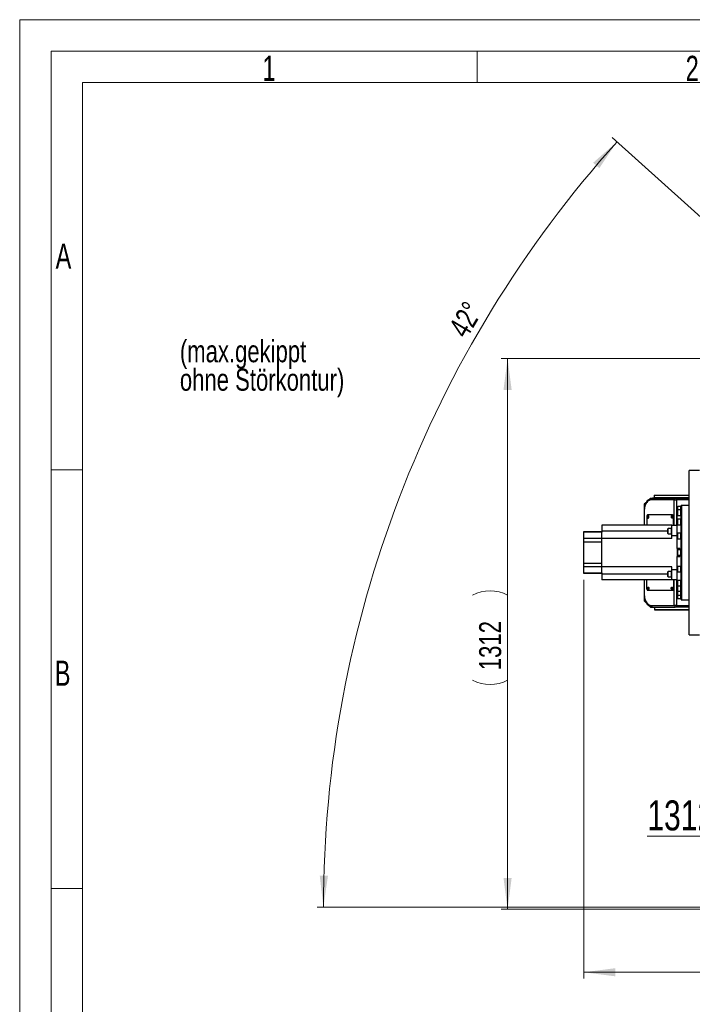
# Model space of a CAD drawing. Header units: millimetres. Extents: x 36 to 588, y 6 to 414.
# Tile 6 of 57: x 36 to 143, y 258 to 414. Entities that reach past the tile are written whole.
import ezdxf

# ---------------------------------------------------------------- set-up
doc = ezdxf.new("R2010")
doc.units = ezdxf.units.MM
doc.linetypes.add('CENTERX2', pattern=[20.32, 12.7, -2.54, 2.54, -2.54])
doc.styles.add('SLDTEXTSTYLE0', font='TXT', dxfattribs={"width": 0.7})
doc.styles.add('SLDTEXTSTYLE1', font='TXT', dxfattribs={"width": 0.75})
doc.dimstyles.new('SLDDIMSTYLE0', dxfattribs={"dimtxt": 3.5, "dimasz": 5, "dimexe": 0, "dimexo": 0.0625, "dimgap": 0.875, "dimtad": 1, "dimlfac": 15, "dimrnd": 1e-09, "dimzin": 12, "dimdsep": 46, "dimtxsty": 'SLDTEXTSTYLE1', "dimsah": 1, "dimcen": 0.09, "dimadec": 0, "dimazin": 0, "dimtfac": 1, "dimtofl": 0, "dimtmove": 0, "dimatfit": 3, "dimfxl": 1, "dimtolj": 1, "dimtzin": 12, "dimarcsym": 0})
doc.dimstyles.new('SLDDIMSTYLE1', dxfattribs={"dimtxt": 3.5, "dimasz": 5, "dimexe": 0, "dimexo": 0.0625, "dimgap": 0.875, "dimtad": 1, "dimdec": 0, "dimlfac": 15, "dimrnd": 1e-09, "dimzin": 12, "dimdsep": 46, "dimtxsty": 'SLDTEXTSTYLE1', "dimsah": 1, "dimcen": 0.09, "dimadec": 0, "dimazin": 0, "dimtfac": 1, "dimtdec": 0, "dimtofl": 0, "dimtmove": 0, "dimatfit": 3, "dimfxl": 1, "dimtolj": 1, "dimtzin": 12, "dimarcsym": 0})
doc.dimstyles.new('SLDDIMSTYLE2', dxfattribs={"dimtxt": 3.5, "dimasz": 5, "dimexe": 0, "dimexo": 0.0625, "dimgap": 0.875, "dimtad": 1, "dimdec": 4, "dimlfac": 15, "dimzin": 12, "dimdsep": 46, "dimtxsty": 'SLDTEXTSTYLE1', "dimsah": 1, "dimcen": 0.09, "dimazin": 0, "dimtfac": 1, "dimtofl": 0, "dimtmove": 0, "dimatfit": 3, "dimfxl": 1, "dimtolj": 1, "dimtzin": 12, "dimarcsym": 0})

# ---------------------------------------------------------------- blocks, each defined once
blk = doc.blocks.new('*D2')
at = {"color": 7, "linetype": 'Continuous', "lineweight": 0}
for p, q in [((281.67, 330.52), (281.67, 262.19)), ((126.21, 325.52), (126.21, 262.19)), ((281.67, 263.19), (126.21, 263.19))]:
    blk.add_line(p, q, dxfattribs=at)
for centre, start, end in [((200.92, 265.96), 153.4349, 206.5651), ((203.33, 265.96), 333.4349, 26.5651)]:
    blk.add_arc(centre, 6.21, start, end, dxfattribs=at)
for points in [[(126.21, 263.19), (131.21, 262.54), (131.21, 263.84)], [(281.67, 263.19), (276.67, 263.84), (276.67, 262.54)]]:
    blk.add_solid(points, dxfattribs=at)
at = {"color": 7, "linetype": 'Continuous', "lineweight": 0, "insert": (196.95, 267.7), "char_height": 3.5, "attachment_point": 1, "style": 'SLDTEXTSTYLE1'}
blk.add_mtext('2332', dxfattribs=at)
blk = doc.blocks.new('*D3')
at = {"color": 7, "linetype": 'Continuous', "lineweight": 0}
for p, q in [((177.27, 360.69), (113.07, 360.69)), ((114.07, 273.19), (114.07, 360.69)), ((169.61, 273.19), (113.07, 273.19))]:
    blk.add_line(p, q, dxfattribs=at)
for centre, start, end in [((111.29, 317.55), 63.4349, 116.5651), ((111.29, 315.13), 243.4349, 296.5651)]:
    blk.add_arc(centre, 6.21, start, end, dxfattribs=at)
for points in [[(114.07, 360.69), (113.42, 355.69), (114.72, 355.69)], [(114.07, 273.19), (114.72, 278.19), (113.42, 278.19)]]:
    blk.add_solid(points, dxfattribs=at)
at = {"color": 7, "linetype": 'Continuous', "lineweight": 0, "insert": (109.55, 311.17), "char_height": 3.5, "attachment_point": 1, "rotation": 90, "style": 'SLDTEXTSTYLE1'}
blk.add_mtext('1312', dxfattribs=at)
blk = doc.blocks.new('*D4')
at = {"color": 7, "linetype": 'Continuous', "lineweight": 0}
for p, q in [((156.61, 372.47), (130.72, 395.78)), ((171.27, 273.52), (83.79, 273.52))]:
    blk.add_line(p, q, dxfattribs=at)
blk.add_arc((266.51, 273.52), 181.71, 138, 180, dxfattribs=at)
for points in [[(131.47, 395.11), (127.68, 391.78), (128.66, 390.92)], [(84.79, 273.52), (85.51, 278.51), (84.21, 278.53)]]:
    blk.add_solid(points, dxfattribs=at)
at = {"color": 7, "linetype": 'Continuous', "lineweight": 0, "insert": (104.53, 365.48), "char_height": 3.5, "attachment_point": 1, "rotation": 59.3309, "style": 'SLDTEXTSTYLE1'}
blk.add_mtext('42°', dxfattribs=at)
blk = doc.blocks.new('SW_NOTE_0')
at = {"color": 0, "linetype": 'Continuous', "lineweight": 0}
for p, q in [((0, 0.44), (21.11, 0.44)), ((21.11, 0.44), (0, 0.44)), ((0, 0.44), (21.11, 0.44)), ((21.11, 0.44), (0, 0.44)), ((0, 0.44), (21.11, 0.44)), ((21.11, 0.44), (0, 0.44))]:
    blk.add_line(p, q, dxfattribs=at)
at = {"color": 0, "linetype": 'Continuous', "lineweight": 0, "insert": (0, 6.14), "char_height": 4.763, "attachment_point": 1, "style": 'SLDTEXTSTYLE1'}
blk.add_mtext('131206', dxfattribs=at)
blk = doc.blocks.new('SW_NOTE_1')
at = {"color": 0, "linetype": 'Continuous', "lineweight": 0, "char_height": 3.5, "attachment_point": 1, "style": 'SLDTEXTSTYLE1'}
for s, insert in [('(max.gekippt', (0, 4.51)), ('ohne Störkontur)', (0, -0.01))]:
    blk.add_mtext(s, dxfattribs=dict(at, insert=insert))

msp = doc.modelspace()

# ---------------------------------------------------------------- linework, layer by layer
at = {"color": 7, "linetype": 'Continuous', "lineweight": 15}
for p, q in [((36.5, 414.5), (588.5, 414.5)), ((36.5, 5.5), (36.5, 414.5))]:
    msp.add_line(p, q, dxfattribs=at)
at = {"color": 1, "linetype": 'Continuous', "lineweight": 0}
for p, q in [((41.5, 10.5), (41.5, 409.5)), ((41.5, 409.5), (583.5, 409.5)), ((109.25, 409.5), (109.25, 404.5)), ((46.5, 404.5), (578.5, 404.5)), ((46.5, 15.5), (46.5, 404.5)), ((46.4831139, 343), (41.5, 343)), ((46.4831139, 276.5), (41.5, 276.5))]:
    msp.add_line(p, q, dxfattribs=at)
at = {"color": 7, "linetype": 'Continuous', "lineweight": 30}
for p, q in [((142.9409683, 316.7858212), (142.9409683, 342.9191545)), ((136.807635, 338.5191545), (136.5722101, 338.2837296)), ((136.807635, 338.5191545), (137.407635, 338.5191545)), ((140.5409683, 338.2524878), (136.9892584, 338.2524878)), ((137.407635, 338.5191545), (140.7295302, 338.5191545)), ((137.4518626, 338.5541394), (137.4534775, 338.9541361)), ((142.9409683, 338.531978), (137.4518626, 338.5541394)), ((137.4534775, 338.9541361), (137.4534864, 338.9541367)), ((142.9409683, 338.9319813), (137.4534775, 338.9541361)), ((137.4534864, 338.9541367), (142.9409683, 338.9319819)), ((140.5409683, 338.2524878), (140.918092, 338.2524878)), ((140.5409683, 334.1858212), (140.5409683, 338.2524878)), ((140.7295302, 338.5191545), (140.918092, 338.5191545)), ((140.7295302, 338.2524878), (140.7295302, 338.5191545)), ((140.918092, 338.5191545), (142.9409683, 338.5191545)), ((140.918092, 338.5191545), (140.918092, 338.2524878)), ((142.9409683, 338.2524878), (140.918092, 338.2524878)), ((140.918092, 338.2524878), (140.918092, 334.1858212)), ((136.0430599, 337.7545794), (135.807635, 337.5191545)), ((135.807635, 337.5191545), (135.807635, 336.9191545)), ((135.807635, 336.9191545), (135.807635, 334.1858212)), ((135.8107471, 336.5858212), (135.8107471, 334.1858212)), ((141.087635, 336.5764606), (141.087635, 337.0991545)), ((141.087635, 335.8164606), (141.087635, 336.5764606)), ((141.1409683, 336.629794), (141.1409683, 337.1524878)), ((141.1409683, 335.7631273), (141.1409683, 336.629794)), ((141.6209683, 336.629794), (141.6209683, 337.1524878)), ((141.6209683, 336.629794), (141.6209683, 337.1524878)), ((141.6209683, 335.7631273), (141.6209683, 336.629794)), ((141.6209683, 336.0306311), (141.6209683, 336.629794)), ((141.6743017, 323.6441814), (141.6743017, 337.3191545)), ((141.707635, 337.3524878), (141.707635, 323.6164657)), ((136.3057218, 335.8524878), (136.1878707, 335.6858212)), ((136.1878707, 335.6858212), (136.1878707, 334.1858212)), ((140.3126603, 335.8524878), (136.3057218, 335.8524878)), ((140.3126603, 335.8524878), (140.4069412, 335.8524878)), ((140.4305114, 335.6858212), (140.3126603, 335.8524878)), ((140.4069412, 335.8524878), (140.5247923, 335.6858212)), ((140.5247923, 335.6858212), (140.4305114, 335.6858212)), ((140.4305114, 334.1858212), (140.4305114, 335.6858212)), ((140.5247923, 334.1858212), (140.5247923, 335.6858212)), ((141.007635, 330.4935728), (141.007635, 336.1858212)), ((141.087635, 334.3279544), (141.087635, 335.0879544)), ((141.1409683, 334.2746211), (141.1409683, 335.1412877)), ((141.6209683, 335.7631273), (141.6209683, 336.0306311)), ((141.6209683, 334.2746211), (141.6209683, 335.1412877)), ((141.6209683, 334.4015415), (141.6209683, 335.1412877)), ((126.207635, 333.1858212), (129.0743017, 333.1858212)), ((126.207635, 333.0736832), (126.207635, 333.1858212)), ((129.0743017, 334.1858212), (129.0743017, 333.2698212)), ((140.207635, 334.1858212), (129.0743017, 334.1858212)), ((129.0743017, 333.2698212), (129.0743017, 333.0738524)), ((139.567635, 333.2698212), (129.0743017, 333.2698212)), ((139.567635, 332.8901706), (139.567635, 333.6501706)), ((139.6209683, 332.8368373), (139.6209683, 333.7035039)), ((140.1009683, 333.8035039), (140.1009683, 332.7368373)), ((140.207635, 334.1858212), (141.007635, 334.1858212)), ((140.207635, 332.5191545), (140.207635, 334.1858212)), ((141.6209683, 334.2746211), (141.6209683, 334.4015415)), ((129.0743017, 333.0736832), (126.207635, 333.0736832)), ((126.207635, 332.120169), (126.207635, 333.0736832)), ((126.207635, 332.120169), (129.0743017, 332.120169)), ((126.207635, 331.5191545), (126.207635, 332.120169)), ((129.0743017, 333.0738524), (129.0743017, 333.0736832)), ((129.0743017, 332.120169), (129.0743017, 333.0736832)), ((129.0743017, 332.120169), (129.0743017, 332.119731)), ((140.207635, 332.1031545), (129.0743017, 332.1031545)), ((129.0743017, 327.6018212), (129.0743017, 332.1031545)), ((140.207635, 332.1031545), (140.207635, 332.5191545)), ((141.007635, 332.5191545), (140.207635, 332.5191545)), ((141.087635, 332.1002474), (141.087635, 332.8602474)), ((141.1409683, 332.0469141), (141.1409683, 332.9135807)), ((141.6209683, 332.0469141), (141.6209683, 332.9135807)), ((141.6209683, 332.0798996), (141.6209683, 332.9135807)), ((141.6209683, 332.0469141), (141.6209683, 332.0798996)), ((129.0743017, 331.5191545), (126.207635, 331.5191545)), ((126.207635, 328.1858212), (126.207635, 331.5191545)), ((141.4409683, 330.4935728), (141.007635, 330.4935728)), ((141.007635, 330.4935728), (141.007635, 329.2114028)), ((141.087635, 329.4724878), (141.087635, 330.2324878)), ((141.107635, 330.2741212), (141.107635, 330.4391544)), ((141.1209683, 330.2819292), (141.1209683, 330.4524878)), ((141.1409683, 329.4191545), (141.1409683, 330.2858212)), ((141.3298572, 330.2858212), (141.3298572, 330.4524878)), ((141.3398572, 330.2858212), (141.3398572, 330.4524878)), ((141.4409683, 330.4935728), (141.4409683, 330.2858212)), ((141.6209683, 329.4191545), (141.6209683, 330.2858212)), ((141.6209683, 329.4191545), (141.6209683, 330.2858212)), ((141.007635, 329.2114028), (141.4409683, 329.2114028)), ((141.007635, 323.5191545), (141.007635, 329.2114028)), ((141.107635, 329.2658212), (141.107635, 329.4308545)), ((141.1209683, 329.2524878), (141.1209683, 329.4230465)), ((141.3298572, 329.2524878), (141.3298572, 329.4191545)), ((141.3398572, 329.2524878), (141.3398572, 329.4191545)), ((141.4409683, 329.4191545), (141.4409683, 329.2114028)), ((126.207635, 328.1858212), (129.0743017, 328.1858212)), ((126.207635, 327.5848067), (126.207635, 328.1858212)), ((129.0743017, 327.5848067), (126.207635, 327.5848067)), ((126.207635, 326.6312925), (126.207635, 327.5848067)), ((140.207635, 327.6018212), (129.0743017, 327.6018212)), ((129.0743017, 327.5852447), (129.0743017, 327.5848067)), ((129.0743017, 326.6312925), (129.0743017, 327.5848067)), ((140.1009683, 326.9681384), (140.1009683, 326.4348051)), ((140.207635, 327.1858212), (140.207635, 327.6018212)), ((140.207635, 327.1858212), (141.007635, 327.1858212)), ((140.207635, 325.5191545), (140.207635, 327.1858212)), ((141.087635, 326.8447283), (141.087635, 327.6047283)), ((141.1409683, 326.7913949), (141.1409683, 327.6580616)), ((141.6209683, 326.7913949), (141.6209683, 327.6580616)), ((141.6209683, 326.7913949), (141.6209683, 327.6580616)), ((126.207635, 326.6312925), (129.0743017, 326.6312925)), ((126.207635, 326.5191545), (126.207635, 326.6312925)), ((129.0743017, 326.5191545), (126.207635, 326.5191545)), ((129.0743017, 326.6312925), (129.0743017, 326.6311232)), ((129.0743017, 326.6311232), (129.0743017, 326.4351545)), ((129.0743017, 326.4351545), (129.0743017, 325.5191545)), ((139.567635, 326.4351545), (129.0743017, 326.4351545)), ((140.207635, 325.5191545), (129.0743017, 325.5191545)), ((135.807635, 325.5191545), (135.807635, 322.7858212)), ((135.8107471, 325.5191545), (135.8107471, 323.1191545)), ((136.1878707, 324.0191545), (136.1878707, 325.5191545)), ((139.567635, 326.0548051), (139.567635, 326.8148051)), ((139.6209683, 326.0014717), (139.6209683, 326.8681384)), ((140.1009683, 326.4348051), (140.1009683, 325.9014717)), ((141.007635, 325.5191545), (140.207635, 325.5191545)), ((140.4305114, 325.5191545), (140.4305114, 324.0191545)), ((140.5247923, 325.5191545), (140.5247923, 324.0191545)), ((140.5409683, 321.4524878), (140.5409683, 325.5191545)), ((140.918092, 325.5191545), (140.918092, 321.4524878)), ((141.087635, 324.6170213), (141.087635, 325.3770213)), ((141.1409683, 324.5636879), (141.1409683, 325.4303546)), ((141.6209683, 324.5636879), (141.6209683, 325.4303546)), ((141.6209683, 324.5636879), (141.6209683, 325.4303546)), ((136.1878707, 324.0191545), (136.3057218, 323.8524878)), ((140.3126603, 323.8524878), (136.3057218, 323.8524878)), ((140.3126603, 323.8524878), (140.4305114, 324.0191545)), ((140.4069412, 323.8524878), (140.3126603, 323.8524878)), ((140.5247923, 324.0191545), (140.4069412, 323.8524878)), ((140.4305114, 324.0191545), (140.5247923, 324.0191545)), ((141.087635, 323.7630632), (141.087635, 324.5230632)), ((141.087635, 323.128515), (141.087635, 323.7630632)), ((141.1409683, 323.7097298), (141.1409683, 324.5636879)), ((141.6209683, 323.7097298), (141.6209683, 324.5636879)), ((141.6209683, 323.7097298), (141.6209683, 324.5636879)), ((135.807635, 322.7858212), (135.807635, 322.1858212)), ((135.807635, 322.1858212), (136.0430599, 321.9503963)), ((141.087635, 322.6058212), (141.087635, 323.128515)), ((141.1409683, 323.0751817), (141.1409683, 323.7097298)), ((141.1409683, 322.5524878), (141.1409683, 323.0751817)), ((141.6209683, 323.0751817), (141.6209683, 323.7097298)), ((141.6209683, 323.0751817), (141.6209683, 323.7097298)), ((141.6209683, 322.5524878), (141.6209683, 323.0751817)), ((141.6209683, 322.5524878), (141.6209683, 323.0751817)), ((141.6743017, 322.3858212), (141.6743017, 323.6441814)), ((141.707635, 323.6164657), (141.707635, 322.3524878)), ((136.5722101, 321.421246), (136.807635, 321.1858212)), ((136.807635, 321.1858212), (137.407635, 321.1858212)), ((136.9892584, 321.4524878), (140.5409683, 321.4524878)), ((137.407635, 321.1858212), (140.7295302, 321.1858212)), ((142.9409683, 321.1729976), (137.4518626, 321.1508363)), ((137.4518626, 321.1508363), (137.4534775, 320.7508395)), ((142.9409683, 320.7729944), (137.4534775, 320.7508395)), ((137.4534775, 320.7508395), (137.4534864, 320.750839)), ((137.4534864, 320.750839), (142.9409683, 320.7729937)), ((140.918092, 321.4524878), (140.5409683, 321.4524878)), ((140.7295302, 321.1858212), (140.7295302, 321.4524878)), ((140.918092, 321.1858212), (140.7295302, 321.1858212)), ((140.918092, 321.4524878), (142.9409683, 321.4524878)), ((140.918092, 321.4524878), (140.918092, 321.1858212)), ((142.9409683, 321.1858212), (140.918092, 321.1858212))]:
    msp.add_line(p, q, dxfattribs=at)
at = {"color": 7, "linetype": 'Continuous', "lineweight": 30, "flags": 128}
for points in [[(136.9892584, 338.2524878), (136.8472046, 338.240336), (136.7072222, 338.2040575), (136.5713525, 338.1441816), (136.4415769, 338.0615812), (136.3197877, 337.9574609), (136.2077608, 337.8333391), (136.10713, 337.6910256), (136.0193626, 337.5325957), (135.9457385, 337.3603598), (135.8873312, 337.1768293), (135.8449925, 336.9846806), (135.8193398, 336.7867156), (135.8107471, 336.5858212)], [(136.5532092, 335.5191545), (136.5444552, 335.5853821), (136.5193753, 335.6426654), (136.4813568, 335.6832678), (136.4355343, 335.7017058), (136.3880963, 335.6954892), (136.3454497, 335.6654577), (136.313354, 335.6156671), (136.296144, 335.5528419), (136.296144, 335.4854671), (136.313354, 335.4226419), (136.3454497, 335.3728513), (136.3880963, 335.3428198), (136.4355343, 335.3366032), (136.4813568, 335.3550412), (136.5193753, 335.3956436), (136.5444552, 335.4529269), (136.5532092, 335.5191545)], [(140.3244454, 335.5191545), (140.3156913, 335.5853821), (140.2906115, 335.6426654), (140.252593, 335.6832678), (140.2067705, 335.7017058), (140.1593325, 335.6954892), (140.1166858, 335.6654577), (140.0845902, 335.6156671), (140.0673802, 335.5528419), (140.0673802, 335.4854671), (140.0845902, 335.4226419), (140.1166858, 335.3728513), (140.1593325, 335.3428198), (140.2067705, 335.3366032), (140.252593, 335.3550412), (140.2906115, 335.3956436), (140.3156913, 335.4529269), (140.3244454, 335.5191545)], [(136.5532092, 324.1858212), (136.5444552, 324.1195935), (136.5193753, 324.0623103), (136.4813568, 324.0217079), (136.4355343, 324.0032699), (136.3880963, 324.0094865), (136.3454497, 324.039518), (136.313354, 324.0893086), (136.296144, 324.1521338), (136.296144, 324.2195086), (136.313354, 324.2823337), (136.3454497, 324.3321243), (136.3880963, 324.3621559), (136.4355343, 324.3683724), (136.4813568, 324.3499344), (136.5193753, 324.309332), (136.5444552, 324.2520488), (136.5532092, 324.1858212)], [(140.3244454, 324.1858212), (140.3156913, 324.1195935), (140.2906115, 324.0623103), (140.252593, 324.0217079), (140.2067705, 324.0032699), (140.1593325, 324.0094865), (140.1166858, 324.039518), (140.0845902, 324.0893086), (140.0673802, 324.1521338), (140.0673802, 324.2195086), (140.0845902, 324.2823337), (140.1166858, 324.3321243), (140.1593325, 324.3621559), (140.2067705, 324.3683724), (140.252593, 324.3499344), (140.2906115, 324.309332), (140.3156913, 324.2520488), (140.3244454, 324.1858212)], [(135.8107471, 323.1191545), (135.8193398, 322.91826), (135.8449925, 322.7202951), (135.8873312, 322.5281464), (135.9457385, 322.3446159), (136.0193626, 322.1723799), (136.10713, 322.0139501), (136.2077608, 321.8716366), (136.3197877, 321.7475147), (136.4415769, 321.6433945), (136.5713525, 321.5607941), (136.7072222, 321.5009181), (136.8472046, 321.4646397), (136.9892584, 321.4524878)]]:
    msp.add_lwpolyline(points, dxfattribs=at)
at = {"color": 7, "linetype": 'CENTERX2', "lineweight": 0}
msp.add_circle((203.9480472, 141.4839004), 124.5288743, dxfattribs=at)
at = {"color": 7, "linetype": 'Continuous', "lineweight": 30}
for centre, radius, start, end in [((137.407635, 336.9191545), 1.6, 90, 180), ((141.1409683, 337.0991545), 0.0533333, 90, 180), ((141.1409683, 336.5764606), 0.0533333, 90, 180), ((136.5940521, 335.5191545), 0.2106633, 125.836365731, 234.163630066), ((136.546861, 335.5354398), 0.1290339, 107.590910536, 187.250622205), ((136.546861, 335.5028692), 0.1290339, 172.749376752, 252.409097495), ((140.3652885, 335.5191545), 0.2106635, 125.836599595, 234.163398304), ((140.318097, 335.5354399), 0.1290337, 107.590680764, 187.250652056), ((140.318097, 335.5028691), 0.1290337, 172.749347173, 252.409325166), ((141.1409683, 335.8164606), 0.0533333, 180, 270), ((141.1409683, 335.0879544), 0.0533333, 90, 180), ((139.6209683, 333.6501706), 0.0533333, 90, 180), ((141.1409683, 334.3279544), 0.0533333, 180, 270), ((139.6209683, 332.8901706), 0.0533333, 180, 270), ((141.1409683, 332.8602474), 0.0533333, 90, 180), ((141.1409683, 332.1002474), 0.0533333, 180, 270), ((141.1409683, 330.2324878), 0.0533333, 90, 180), ((141.1209683, 330.4391545), 0.0133333, 90, 180), ((141.1409683, 329.4724878), 0.0533333, 180, 270), ((141.1209683, 329.2658212), 0.0133333, 180, 270), ((141.1409683, 327.6047283), 0.0533333, 90, 180), ((139.6209683, 326.8148051), 0.0533333, 90, 180), ((139.6209683, 326.0548051), 0.0533333, 180, 270), ((141.1409683, 326.8447283), 0.0533333, 180, 270), ((141.1409683, 325.3770213), 0.0533333, 90, 180), ((136.594053, 324.1858212), 0.2106641, 125.837143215, 234.162860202), ((136.5468604, 324.2021067), 0.1290333, 107.590001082, 187.250740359), ((136.5468604, 324.1695356), 0.1290333, 172.749259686, 252.409998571), ((140.3652886, 324.1858212), 0.2106636, 125.836678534, 234.163319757), ((140.3180971, 324.2021065), 0.1290338, 107.590785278, 187.250638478), ((140.3180971, 324.1695358), 0.1290338, 172.749360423, 252.409223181), ((141.1409683, 324.6170213), 0.0533333, 180, 270), ((141.1409683, 324.5230632), 0.0533333, 118.245236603, 180), ((141.1409683, 323.7630632), 0.0533333, 180, 270), ((137.407635, 322.7858212), 1.6, 180, 270), ((141.1409683, 323.128515), 0.0533333, 180, 270), ((141.1409683, 322.6058212), 0.0533333, 180, 270)]:
    msp.add_arc(centre, radius, start, end, dxfattribs=at)
for points in [[(144.607635, 342.9191545), (142.9409683, 342.9191545)], [(141.6209683, 337.1524878), (141.1409683, 337.1524878)], [(141.6209683, 336.629794), (141.1409683, 336.629794)], [(141.6743017, 337.1524878), (141.6209683, 337.1524878)], [(141.6743017, 336.629794), (141.6209683, 336.629794)], [(141.707635, 337.3524878), (141.6743017, 337.3191545)], [(142.9409683, 337.3524878), (141.707635, 337.3524878)], [(141.087635, 336.1858212), (141.007635, 336.1858212)], [(141.1409683, 335.7631273), (141.6209683, 335.7631273)], [(141.6209683, 335.1412877), (141.1409683, 335.1412877)], [(141.6209683, 335.7631273), (141.6743017, 335.7631273)], [(141.6743017, 335.1412877), (141.6209683, 335.1412877)], [(140.1009683, 333.7035039), (139.6209683, 333.7035039)], [(140.207635, 333.8035039), (140.1009683, 333.8035039)], [(141.1409683, 334.2746211), (141.6209683, 334.2746211)], [(141.6209683, 334.2746211), (141.6743017, 334.2746211)], [(139.6209683, 332.8368373), (140.1009683, 332.8368373)], [(140.1009683, 332.7368373), (140.207635, 332.7368373)], [(141.6209683, 332.9135807), (141.1409683, 332.9135807)], [(141.1409683, 332.0469141), (141.6209683, 332.0469141)], [(141.6743017, 332.9135807), (141.6209683, 332.9135807)], [(141.6209683, 332.0469141), (141.6743017, 332.0469141)], [(141.3298572, 330.4524878), (141.1209683, 330.4524878)], [(141.6209683, 330.2858212), (141.1409683, 330.2858212)], [(141.3398572, 330.3924878), (141.3298572, 330.3924878)], [(141.4409683, 330.4524878), (141.3398572, 330.4524878)], [(141.6743017, 330.2858212), (141.6209683, 330.2858212)], [(141.1209683, 329.2524878), (141.3298572, 329.2524878)], [(141.1409683, 329.4191545), (141.6209683, 329.4191545)], [(141.3298572, 329.3124878), (141.3398572, 329.3124878)], [(141.3398572, 329.2524878), (141.4409683, 329.2524878)], [(141.6209683, 329.4191545), (141.6743017, 329.4191545)], [(140.207635, 326.9681384), (140.1009683, 326.9681384)], [(141.6209683, 327.6580616), (141.1409683, 327.6580616)], [(141.6743017, 327.6580616), (141.6209683, 327.6580616)], [(140.1009683, 326.8681384), (139.6209683, 326.8681384)], [(139.6209683, 326.0014717), (140.1009683, 326.0014717)], [(140.1009683, 325.9014717), (140.207635, 325.9014717)], [(141.1409683, 326.7913949), (141.6209683, 326.7913949)], [(141.6209683, 325.4303546), (141.1409683, 325.4303546)], [(141.6209683, 326.7913949), (141.6743017, 326.7913949)], [(141.6743017, 325.4303546), (141.6209683, 325.4303546)], [(141.1409683, 324.5636879), (141.6209683, 324.5636879)], [(141.6209683, 324.5636879), (141.6743017, 324.5636879)], [(141.007635, 323.5191545), (141.087635, 323.5191545)], [(141.1409683, 323.7097298), (141.6209683, 323.7097298)], [(141.1409683, 323.0751817), (141.6209683, 323.0751817)], [(141.1409683, 322.5524878), (141.6209683, 322.5524878)], [(141.6209683, 323.7097298), (141.6743017, 323.7097298)], [(141.6209683, 323.0751817), (141.6743017, 323.0751817)], [(141.6209683, 322.5524878), (141.6743017, 322.5524878)], [(141.6743017, 322.3858212), (141.707635, 322.3524878)], [(141.707635, 322.3524878), (142.9409683, 322.3524878)], [(142.9409683, 316.7858212), (144.607635, 316.7858212)]]:
    msp.add_open_spline(points, degree=1, dxfattribs=at)

# ---------------------------------------------------------------- block references
at = {"color": 7, "linetype": 'Continuous', "lineweight": 0}
for name, p in [('SW_NOTE_1', (61.9691552, 359.0754843)), ('SW_NOTE_0', (136.2866108, 284.3509273))]:
    msp.add_blockref(name, p, dxfattribs=at)

# ---------------------------------------------------------------- texts
at = {"color": 1, "linetype": 'Continuous', "lineweight": 0, "char_height": 4, "attachment_point": 1, "style": 'SLDTEXTSTYLE0'}
for s, insert in [('1', (75.106775, 408.7804968)), ('2', (142.3849761, 408.7637745)), ('A', (42.2139142, 378.9383244)), ('B', (42.0786148, 312.6939715))]:
    msp.add_mtext(s, dxfattribs=dict(at, insert=insert))

# ---------------------------------------------------------------- dimensions: what is measured, and where the dimension line sits
at = {"color": 7, "linetype": 'Continuous', "lineweight": 0}
dim = msp.add_angular_dim_2l(base=(96.8601657, 338.6398868), line1=((157.3506333, 371.802614), (246.3002234, 291.7120433)), line2=((172.2743017, 273.5191545), (235.607635, 273.5191545)), dimstyle='SLDDIMSTYLE2', dxfattribs=at)
dim.commit()
dim.dimension.update_dxf_attribs({"geometry": '*D4', "text_midpoint": (110.207635, 366.2080207), "dimtype": 162})
dim = msp.add_linear_dim(base=(114.0654806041, 360.685821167), p1=(170.6076350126, 273.1858211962), p2=(178.2743016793, 360.685821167), angle=90, text='(<>)', dimstyle='SLDDIMSTYLE1', dxfattribs=at)
dim.commit()
dim.dimension.update_dxf_attribs({"geometry": '*D3', "text_midpoint": (114.0654806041, 316.3400462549), "dimtype": 160})
dim = msp.add_linear_dim(base=(126.207635, 263.1858212), p1=(281.6743017, 331.5191545), p2=(126.207635, 326.5191545), text='(<>)', dimstyle='SLDDIMSTYLE0', dxfattribs=at)
dim.commit()
dim.dimension.update_dxf_attribs({"geometry": '*D2', "text_midpoint": (202.1206975, 263.1858212), "dimtype": 160})

doc.saveas('drawing.dxf')
